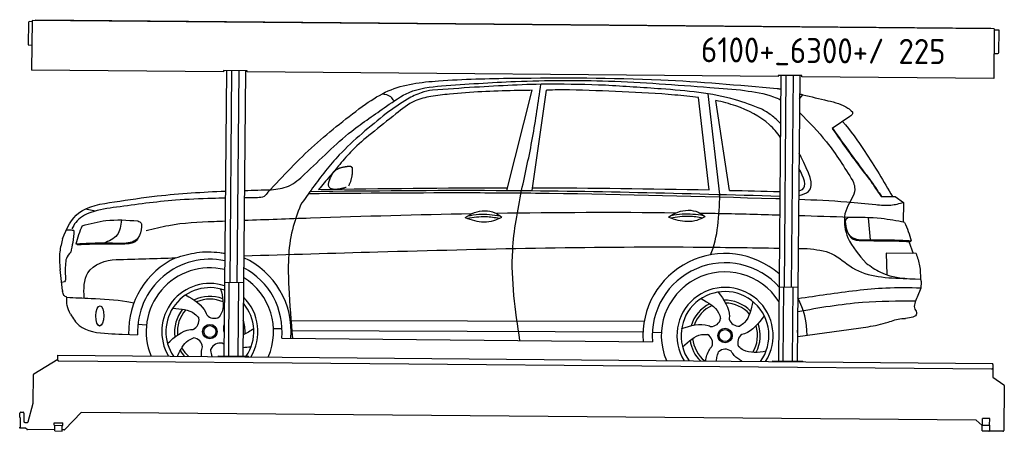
# Model space of a CAD drawing. Header units: millimetres. Extents: x 0 to 5198, y -17 to 2153.
import ezdxf

# ---------------------------------------------------------------- set-up
doc = ezdxf.new("R2010")
doc.units = ezdxf.units.MM
for name, color, linetype, lineweight in [('AM_0', 7, 'Continuous', 50), ('car', 10, 'Continuous', 25), ('Logo', 7, 'Continuous', 25), ('Plattform', 7, 'Continuous', 25)]:
    doc.layers.add(name, color=color, linetype=linetype, lineweight=lineweight)
doc.styles.get("Standard").update_dxf_attribs({"font": 'ISOCP.SHX'})

# ---------------------------------------------------------------- blocks, each defined once
blk = doc.blocks.new('Zubringerplattform GT225  GL550')
at = {"layer": 'Plattform'}
for p, q in [((46, 2137.9), (45, 2021.9)), ((65, 2142.7), (51, 2142.9)), ((65.1, 2148.7), (62.8, 1887.8)), ((5144.9, 2104.4), (65.1, 2148.7)), ((83.1, 2153.1), (5126.9, 2109.1)), ((83.1, 2153.1), (83.1, 2148.6)), ((5126.9, 2109.1), (5126.9, 2104.6)), ((5144.9, 2104.4), (5142.6, 1843.4)), ((5168.8, 2098.2), (5144.8, 2098.4)), ((5169.8, 1980.2), (5170.8, 2096.2)), ((46.9, 2019.9), (63.9, 2019.7)), ((5143.7, 1975.4), (5164.7, 1975.2)), ((1076.7, 1878.9), (62.8, 1887.8)), ((1076.8, 1884.9), (1076.7, 1878.9)), ((1201.8, 1883.8), (1076.8, 1884.9)), ((1091.5, 1884.8), (1078.3, 379.6)), ((1110.5, 767.1), (1120.3, 1884.5)), ((1148.5, 766.7), (1158.3, 1884.2)), ((1191.5, 1883.9), (1178.3, 378.7)), ((1201.7, 1877.8), (1201.8, 1883.8)), ((4003.6, 1853.4), (1201.7, 1877.8)), ((4003.7, 1859.4), (4003.6, 1853.4)), ((4128.7, 1858.3), (4003.7, 1859.4)), ((4018.4, 1859.2), (4005.2, 354.1)), ((4037.4, 741.5), (4047.2, 1859)), ((4075.4, 741.2), (4085.2, 1858.6)), ((4118.4, 1858.4), (4105.2, 353.2)), ((4128.6, 1852.3), (4128.7, 1858.3)), ((5142.6, 1843.4), (4128.6, 1852.3)), ((1181.7, 766.3), (1081.7, 767.3)), ((1103.3, 379.4), (1106.7, 767.1)), ((1153.3, 378.9), (1156.7, 766.7)), ((4108.6, 741.1), (4008.6, 742)), ((4030.2, 353.8), (4033.6, 741.6)), ((4080.2, 353.4), (4083.6, 741.1)), ((201.1, 358.3), (201.3, 377.3)), ((201.3, 377.3), (201.4, 383.3)), ((201.4, 383.3), (5138.2, 340.2)), ((1048.3, 379.9), (1208.3, 378.5)), ((1048.3, 379.9), (1048.3, 375.9)), ((1208.3, 374.5), (1208.3, 378.5)), ((74.9, 285.8), (201.2, 363)), ((5132.9, 310.2), (206.1, 353.2)), ((3975.2, 354.3), (4135.2, 352.9)), ((3975.2, 354.3), (3975.2, 350.3)), ((4135.2, 348.9), (4135.2, 352.9)), ((5137.9, 315.2), (5137.5, 267.7)), ((5138.1, 334.2), (5137.9, 315.2)), ((5138.1, 334.2), (5138.2, 340.2)), ((71.8, 131.8), (72.5, 281.6)), ((5137.5, 267.7), (5196, 228.1)), ((5198.2, 224), (5196.1, -12.3)), ((45.3, 33.3), (71.8, 131.8)), ((0.5, 56), (0.7, 78)), ((0.5, 56), (2.8, 56)), ((2.8, 56), (2.3, 5)), ((5.7, 83), (17.7, 82.8)), ((22.7, 77.8), (22.3, 34.8)), ((324.5, 82.2), (238.4, -8.5)), ((5050, 40.9), (324.5, 82.2)), ((0, 0), (0, 5)), ((2.3, 5), (0, 5)), ((28.2, -0.2), (0, 0)), ((27.3, 29.8), (40.4, 29.6)), ((182.6, 14.4), (182.7, 27.4)), ((182.6, 14.4), (227.6, 14)), ((182.7, 27.4), (227.7, 27)), ((184.9, -15.6), (185.1, 14.4)), ((224.9, -16), (225.1, 14)), ((227.6, 14), (227.7, 27)), ((5081.8, 13.2), (5050, 40.9)), ((5081.6, -15.3), (5081.8, 14.7)), ((5081.8, 14.7), (5121.8, 14.3)), ((5082.8, 14.6), (5083.1, 50.6)), ((5121.1, 50.3), (5083.1, 50.6)), ((5120.8, 14.3), (5121.1, 50.3)), ((5121.6, -15.7), (5121.8, 14.3)), ((38.6, -7.2), (31.4, -1.4)), ((184.9, -9.6), (41.7, -8.4)), ((184.9, -15.6), (224.9, -16)), ((234.7, -10), (224.9, -10)), ((5081.6, -15.3), (5121.6, -15.7)), ((5191, -17.3), (5117.9, -16.7))]:
    blk.add_line(p, q, dxfattribs=at)
for centre, radius, start, end in [((51, 2137.9), 5, 89.5, 179.5), ((5168.8, 2096.2), 2, 359.5, 89.5), ((47, 2021.9), 2, 179.5, 269.5), ((5164.8, 1980.2), 5, 269.5, 359.5), ((206.1, 358.2), 5, 179.5, 269.5), ((5132.9, 315.2), 5, 269.5, 359.5), ((77.5, 281.6), 5, 121.4261, 179.5), ((5193.2, 224), 5, 359.5, 55.9134), ((5.7, 78), 5, 89.5, 179.5), ((17.7, 77.8), 5, 359.5, 89.5), ((27.3, 34.8), 5, 179.5, 269.5), ((40.4, 34.6), 5, 269.5, 344.9258), ((5128.9, 23.2), 12, 227.6897, 228.0904), ((28.2, -5.2), 5, 50.8402, 89.5), ((41.7, -3.4), 5, 230.8402, 269.5), ((234.8, -5), 5, 269.5, 316.4902), ((5117.9, -11.7), 5, 232.6301, 269.5), ((5191.1, -12.3), 5, 269.5, 359.5)]:
    blk.add_arc(centre, radius, start, end, dxfattribs=at)
blk = doc.blocks.new('Car_EG_')
at = {"layer": 'car'}
for p, q in [((2562.7, 1272.8), (2691.2, 1801.7)), ((2696.6, 1272.8), (2768.2, 1803.5)), ((3629.7, 1283.8), (3570.7, 1770.4)), ((3686.9, 1260.5), (3621.4, 1790.5)), ((4103.7, 1767.2), (4120.6, 1789.2)), ((3737, 1282.3), (3662.4, 1755.4)), ((4369.6, 1676.6), (4276.6, 1613.3)), ((4539.2, 1255.9), (4597.6, 1256.2)), ((4542.1, 1256.8), (4577.1, 1256.8)), ((4577.1, 1256.8), (4597.2, 1256.9)), ((4597.6, 1256.2), (4612.1, 1256.6)), ((4612.1, 1256.6), (4656.6, 1225.7)), ((4656.6, 1225.7), (4656.5, 1121.6)), ((337.6, 1158), (392.2, 1147.9)), ((4470.6, 1143.6), (4482.9, 1026.6)), ((4685.5, 1019.9), (4710, 956.9)), ((4724.7, 956.8), (4566.9, 958.2)), ((4566.9, 958.2), (4572.3, 842.8)), ((220.7, 726.7), (207.2, 837.8)), ((4751.3, 774.8), (4733.2, 727.4)), ((1427.6, 577.8), (3292.9, 589.2)), ((620.2, 552.4), (665.2, 549.6)), ((1335.8, 535.1), (1381, 534.7)), ((1428.9, 524.4), (3287, 532.2)), ((3336, 530.6), (3383.7, 530)), ((4103.8, 514.1), (4474.6, 568.6)), ((537.3, 498.6), (619, 496.4)), ((1380.2, 484.5), (3337.3, 480.8))]:
    blk.add_line(p, q, dxfattribs=at)
for centre, radius in [((1000, 516), 38.2), ((1000, 516), 31.6), ((3719.8, 516.5), 38.2), ((3719.8, 516.5), 31.6)]:
    blk.add_circle(centre, radius, dxfattribs=at)
for centre, radius, start, end in [((3719.8, 515.9), 433.1, 49.199, 184.6115), ((1000, 516), 429, 115.3257, 182.2892), ((1000, 516), 381.5, 78.5253, 182.9357), ((1000, 516), 429, 355.78, 65.7899), ((3719.8, 515.9), 384, 41.9877, 185.2384), ((1000, 516), 336.4, 76.9661, 203.0343), ((1000, 516), 381.5, 355.2633, 62.5497), ((3719.8, 515.9), 336.4, 32.7622, 203.5171), ((1000, 516), 336.4, 336.8537, 58.4883), ((1000, 516), 254, 72.6408, 211.2365), ((1000, 516), 231.9, 70.938, 214.6233), ((3719.8, 516.5), 254, 327.809, 212.0791), ((3719.8, 516.5), 231.9, 324.3081, 215.58), ((1000, 516), 186.2, 69.0353, 117.173), ((1000, 516), 171.5, 66.3622, 114.5079), ((1000, 516), 254, 328.6516, 46.2247), ((3719.8, 516.5), 186.2, 116.2626, 164.3912), ((3719.8, 516.5), 186.2, 44.2633, 92.4011), ((3719.8, 516.5), 171.5, 41.5902, 89.736), ((3719.8, 515.9), 433.1, 0.713, 27.8686), ((1000, 516), 186.2, 141.0346, 189.1631), ((1000, 516), 171.5, 138.3625, 186.4977), ((1000, 516), 231.9, 326.458, 40.7546), ((3719.8, 516.5), 171.5, 113.5905, 161.7257), ((890.1, 574.9), 52.3, 293.4441, 13.2029), ((1022, 638.6), 52.3, 221.4441, 301.2029), ((1000, 516), 186.2, 357.0232, 19.4685), ((3644.8, 616), 52.3, 268.6722, 348.431), ((3791.3, 618.6), 52.3, 196.6722, 276.431), ((3719.8, 516.5), 186.2, 332.2513, 20.3964), ((1123.5, 532.9), 52.3, 156.4076, 203.4805), ((3602, 475.8), 52.3, 340.6722, 60.431), ((3839.1, 480.1), 52.3, 124.6722, 204.431), ((3719.8, 516.5), 171.5, 329.577, 17.7302), ((3719.8, 515.9), 384, 359.7282, 4.725), ((910, 429.7), 52.3, 5.4441, 85.2029), ((3719.8, 516.5), 186.2, 188.2502, 226.4566), ((3719.8, 516.5), 171.5, 185.5775, 231.9225), ((1000, 516), 171.5, 210.3494, 230.2369), ((1054.2, 403.8), 52.3, 77.4441, 157.2029), ((3722.1, 391.9), 52.3, 52.6722, 132.431), ((1000, 516), 186.2, 213.0221, 225.059)]:
    blk.add_arc(centre, radius, start, end, dxfattribs=at)
blk.add_ellipse((418.6, 594.6), major_axis=(-0.6, -53.8), ratio=0.38902, dxfattribs=at)
for points, knots in [([(2587.8, 1865.2), (2849, 1868.8), (3315.4, 1875.3), (3780.4, 1838.1), (3984.9, 1821.8)], [0, 0, 0, 0, 783.131876, 1398.451598, 1398.451598, 1398.451598, 1398.451598]), ([(1318.6, 1266.5), (1349.8, 1270.5), (1416.8, 1279.1), (1553.1, 1403.3), (1705.5, 1563.4), (1900.2, 1693.5), (2047.8, 1802.7), (2154.1, 1815.1), (2213.2, 1822)], [0, 0, 0, 0, 92.088496, 198.244431, 535.20583, 761.03899, 900.746615, 1075.694159, 1075.694159, 1075.694159, 1075.694159]), ([(1812.3, 1722.6), (1851.1, 1748.2), (1966, 1823.9), (2239, 1856.3), (2458.2, 1861.9), (2587.8, 1865.2)], [0, 0, 0, 0, 138.416977, 409.239574, 800.634472, 800.634472, 800.634472, 800.634472]), ([(3078.3, 1831.3), (2981.6, 1833.6), (2751.3, 1839.3), (2446.9, 1819.7), (2239.4, 1804.4), (2165.3, 1798.9)], [0, 0, 0, 0, 289.925788, 691.034976, 914.075582, 914.075582, 914.075582, 914.075582]), ([(2213.2, 1822), (2343.2, 1831.8), (2636.3, 1853.9), (3109.3, 1860.2), (3511.2, 1831.8), (3754.9, 1816.3), (3812.7, 1809.5)], [0, 0, 0, 0, 391.04113, 881.651907, 1416.366113, 1602.404452, 1602.404452, 1602.404452, 1602.404452]), ([(2639.8, 1272.9), (2659.6, 1365.3), (2699.3, 1551.1), (2724.8, 1739.3), (2737.6, 1833.8)], [0, 0, 0, 0, 283.470666, 569.579509, 569.579509, 569.579509, 569.579509]), ([(3902, 1713.2), (3856.7, 1729.8), (3687.3, 1792.3), (3405.8, 1813), (3176.3, 1825.8), (3078.3, 1831.3)], [0, 0, 0, 0, 144.38685, 540.679923, 835.691207, 835.691207, 835.691207, 835.691207]), ([(1963.2, 1739.8), (1957.7, 1747.8), (1943, 1769.4), (1916.4, 1773.8), (1899.6, 1776.6)], [0, 0, 0, 0, 27.928882, 76.157533, 76.157533, 76.157533, 76.157533]), ([(2165.3, 1798.9), (2145.3, 1794.8), (2099.1, 1785.4), (2016.6, 1742.6), (1958.8, 1700.4), (1922.4, 1673.8)], [0, 0, 0, 0, 61.035564, 140.794883, 275.952712, 275.952712, 275.952712, 275.952712]), ([(2691.2, 1801.7), (2660, 1801), (2514.3, 1797.1), (2335.5, 1789.5), (2189.5, 1770.1), (2156.8, 1765.7)], [197.256536, 197.256536, 197.256536, 197.256536, 291.063452, 634.28515, 733.122134, 733.122134, 733.122134, 733.122134]), ([(3570.7, 1770.4), (3529, 1775.8), (3301.7, 1796.1), (3074.1, 1801.5), (2888.4, 1805.9)], [637.56261, 637.56261, 637.56261, 637.56261, 763.549902, 1320.810124, 1320.810124, 1320.810124, 1320.810124]), ([(3812.7, 1809.5), (3864.9, 1802.4), (3931, 1793.4), (3991.3, 1767.6), (4003.7, 1761.7)], [0, 0, 0, 0, 156.409573, 197.805514, 197.805514, 197.805514, 197.805514]), ([(4120.6, 1789.2), (4164.4, 1779.2), (4244.5, 1761.1), (4338.9, 1739.7), (4375.5, 1708.2), (4383.3, 1701.5)], [0, 0, 0, 0, 135.791183, 248.765766, 279.520552, 279.520552, 279.520552, 279.520552]), ([(1301.2, 1254.1), (1379.9, 1339.9), (1536.8, 1510.7), (1720.7, 1652.1), (1812.3, 1722.6)], [0, 0, 0, 0, 348.504368, 694.469057, 694.469057, 694.469057, 694.469057]), ([(2156.8, 1765.7), (2128.4, 1759.1), (2059.9, 1743.2), (1961.5, 1661.8), (1887.2, 1601.9), (1844.4, 1567.4)], [0, 0, 0, 0, 86.597787, 208.561469, 374.433345, 374.433345, 374.433345, 374.433345]), ([(4003.5, 1565.5), (3986.1, 1588.9), (3923.1, 1661.2), (3798.6, 1722), (3697.8, 1748.1), (3662.4, 1755.4)], [145.728942, 145.728942, 145.728942, 145.728942, 233.684399, 436.644927, 544.706034, 544.706034, 544.706034, 544.706034]), ([(1922.4, 1673.8), (1836.7, 1603.7), (1693, 1486.3), (1557.3, 1309.4), (1494.2, 1217.5), (1473.3, 1187)], [0, 0, 0, 0, 330.81645, 554.406323, 665.421108, 665.421108, 665.421108, 665.421108]), ([(4003.6, 1636.4), (3989, 1652.5), (3957.9, 1681.1), (3920.3, 1702.6), (3902, 1713.2)], [205.367502, 205.367502, 205.367502, 205.367502, 271.559773, 334.41549, 334.41549, 334.41549, 334.41549]), ([(4103.7, 1694.9), (4154.1, 1645.9), (4262.1, 1537.3), (4343.7, 1407.4), (4388, 1336.9)], [44.121735, 44.121735, 44.121735, 44.121735, 254.089873, 502.76226, 502.76226, 502.76226, 502.76226]), ([(4383.3, 1701.5), (4384, 1697.7), (4386.1, 1686.9), (4376.1, 1680.6), (4369.6, 1676.6)], [0, 0, 0, 0, 10.855432, 30.979101, 30.979101, 30.979101, 30.979101]), ([(4276.6, 1613.3), (4327.5, 1541.7), (4391.7, 1451.6), (4460.8, 1365.3), (4475, 1347.5)], [0, 0, 0, 0, 263.425265, 331.664547, 331.664547, 331.664547, 331.664547]), ([(4278.1, 1614.3), (4309.8, 1570.5), (4367.3, 1490.9), (4426.3, 1412.5), (4452.9, 1377.3)], [0, 0, 0, 0, 162.25725, 294.477825, 294.477825, 294.477825, 294.477825]), ([(4330.6, 1650), (4374.5, 1602.4), (4470.1, 1468.8), (4551.3, 1335.3), (4597.6, 1256.2)], [395.653943, 395.653943, 395.653943, 395.653943, 587.122502, 864.540302, 864.540302, 864.540302, 864.540302]), ([(1844.4, 1567.4), (1810, 1538.6), (1750.1, 1488.3), (1682.4, 1407.6), (1625.3, 1337.3), (1588.1, 1293.4), (1568.5, 1270.3)], [0, 0, 0, 0, 134.354018, 233.932561, 315.374508, 406.281998, 406.281998, 406.281998, 406.281998]), ([(4103.2, 1258.4), (4124, 1263.1), (4202.1, 1288.2), (4152.5, 1385.7), (4114.8, 1460.1)], [25.207594, 25.207594, 25.207594, 25.207594, 83.009931, 268.207531, 268.207531, 268.207531, 268.207531]), ([(4103.2, 1282.4), (4110.9, 1284.3), (4151, 1299.2), (4129.8, 1351.7), (4103.4, 1400.9)], [41.668833, 41.668833, 41.668833, 41.668833, 66.110822, 189.342538, 189.342538, 189.342538, 189.342538]), ([(4452.9, 1377.3), (4460.4, 1368.5), (4470.6, 1356.7), (4479.2, 1343.8), (4481.4, 1340.5)], [0, 0, 0, 0, 34.815048, 46.557672, 46.557672, 46.557672, 46.557672]), ([(4388, 1336.9), (4392.4, 1326.1), (4410, 1282), (4365.9, 1220.2), (4344, 1158.4), (4345, 1127.2), (4345.3, 1116.1)], [0, 0, 0, 0, 34.097953, 138.175108, 197.887596, 230.983362, 230.983362, 230.983362, 230.983362]), ([(4475, 1347.5), (4485.6, 1331.8), (4506.4, 1300.9), (4528.4, 1270.7), (4539.2, 1255.9)], [0, 0, 0, 0, 56.812879, 111.923736, 111.923736, 111.923736, 111.923736]), ([(491.9, 1196.8), (566.9, 1208.4), (760.7, 1238.4), (956.1, 1252.2), (1076.2, 1257.8)], [0, 0, 0, 0, 227.568723, 588.058621, 588.058621, 588.058621, 588.058621]), ([(1301.2, 1254.1), (1294.9, 1245.4), (1281.5, 1226.5), (1258.2, 1224.8), (1245.8, 1223.8)], [0, 0, 0, 0, 30.757615, 66.116724, 66.116724, 66.116724, 66.116724]), ([(1515.8, 1248.6), (1809.8, 1253.4), (2233.3, 1260.4), (3055.6, 1260.6), (3583.7, 1249.5), (3982.3, 1241.1)], [0, 0, 0, 0, 882.102268, 1270.770708, 2466.750946, 2466.750946, 2466.750946, 2466.750946]), ([(1519.6, 1259.8), (1848.1, 1265.7), (2676, 1280.7), (3503.9, 1264.5), (4003.2, 1254.1)], [0, 0, 0, 0, 985.739727, 2483.874729, 2483.874729, 2483.874729, 2483.874729]), ([(2636.9, 482.1), (2612.3, 640.5), (2571.1, 905.1), (2620.1, 1167.5), (2639.8, 1272.9)], [0, 0, 0, 0, 475.917648, 795.663342, 795.663342, 795.663342, 795.663342]), ([(4523.3, 1279.6), (4528.2, 1272.7), (4533.4, 1265.6), (4538.6, 1258.3), (4539.6, 1256.9), (4540.9, 1256.8), (4542.1, 1256.8)], [0, 0, 0, 0, 25.300776, 26.442713, 27.003963, 30.176579, 30.176579, 30.176579, 30.176579]), ([(219.1, 1000.1), (239.2, 1055.7), (293.1, 1165.5), (421.9, 1185.8), (491.9, 1196.8)], [67.561551, 67.561551, 67.561551, 67.561551, 233.573658, 430.399521, 430.399521, 430.399521, 430.399521]), ([(1076.2, 1220.5), (1053.4, 1219.9), (965.5, 1217.3), (773.2, 1207.7), (605.3, 1183.3), (501.8, 1168.3)], [169.64289, 169.64289, 169.64289, 169.64289, 238.01557, 433.396453, 746.784674, 746.784674, 746.784674, 746.784674]), ([(4103.2, 1238.1), (4188.1, 1235.7), (4323.8, 1230.5), (4459.1, 1218.4), (4509.9, 1213.8)], [120.878935, 120.878935, 120.878935, 120.878935, 375.490289, 528.429148, 528.429148, 528.429148, 528.429148]), ([(4509.9, 1213.8), (4536.9, 1211.1), (4586.6, 1206.1), (4634.6, 1219.6), (4656.6, 1225.7)], [0, 0, 0, 0, 80.452469, 148.273091, 148.273091, 148.273091, 148.273091]), ([(501.8, 1168.3), (456.4, 1162.2), (379.5, 1151.8), (293.9, 1104.9), (273.7, 1064.2), (267.9, 1052.4)], [0, 0, 0, 0, 137.99626, 233.728897, 272.771125, 272.771125, 272.771125, 272.771125]), ([(2376.3, 1147.5), (2092.8, 1140), (1692.6, 1125.7), (1292.7, 1108.2), (1176.1, 1103)], [1993.331731, 1993.331731, 1993.331731, 1993.331731, 2843.912796, 3194.201686, 3194.201686, 3194.201686, 3194.201686]), ([(1473.3, 1187), (1457.6, 1144), (1406.9, 1004.9), (1410.8, 762.9), (1427.9, 573.1), (1435.9, 484.4)], [0, 0, 0, 0, 136.633435, 442.372192, 710.487643, 710.487643, 710.487643, 710.487643]), ([(2342.8, 1128.3), (2358.8, 1138.1), (2405, 1166.5), (2483.4, 1169.9), (2524.5, 1140.4), (2536.5, 1131.8)], [0, 0, 0, 0, 56.386158, 162.852709, 206.792536, 206.792536, 206.792536, 206.792536]), ([(2356.4, 1136.5), (2375.9, 1140.5), (2432.3, 1151), (2489.6, 1143.7), (2527.1, 1138.5)], [7.57653, 7.57653, 7.57653, 7.57653, 52.544532, 137.659237, 137.659237, 137.659237, 137.659237]), ([(3416.2, 1139.1), (3432.2, 1149), (3478.4, 1177.3), (3556.8, 1180.8), (3597.9, 1151.3), (3609.9, 1142.7)], [0, 0, 0, 0, 56.386158, 162.852709, 206.792536, 206.792536, 206.792536, 206.792536]), ([(3428, 1135), (3460.3, 1140.4), (3516.9, 1149.8), (3573.3, 1141), (3597.5, 1136.7)], [0, 0, 0, 0, 73.878693, 129.282646, 129.282646, 129.282646, 129.282646]), ([(3429.8, 1147.4), (3449.3, 1151.3), (3505.8, 1161.9), (3563, 1154.6), (3600.5, 1149.3)], [7.57653, 7.57653, 7.57653, 7.57653, 52.544532, 137.659237, 137.659237, 137.659237, 137.659237]), ([(4003.1, 1153.2), (3898.6, 1155.4), (3759.1, 1157.9), (3619.5, 1159.4), (3584.4, 1159.7)], [366.398569, 366.398569, 366.398569, 366.398569, 679.940772, 785.142685, 785.142685, 785.142685, 785.142685]), ([(4369.4, 1144.5), (4362.2, 1141.2), (4348.4, 1135.1), (4349.8, 1120.2), (4350.4, 1113.1)], [0, 0, 0, 0, 21.276303, 40.575349, 40.575349, 40.575349, 40.575349]), ([(4662.8, 1120.5), (4622, 1127.8), (4525, 1145.1), (4426.5, 1144.7), (4369.4, 1144.5)], [0, 0, 0, 0, 124.191927, 294.878966, 294.878966, 294.878966, 294.878966]), ([(322.2, 1069.1), (363.6, 1080.6), (459.4, 1107.1), (558.8, 1100.5), (615.3, 1096.8)], [0, 0, 0, 0, 128.068451, 296.209187, 296.209187, 296.209187, 296.209187]), ([(528.9, 1101.1), (525.3, 1071.7), (518, 1013), (463.7, 989.5), (436.6, 977.8)], [0, 0, 0, 0, 82.469489, 164.871029, 164.871029, 164.871029, 164.871029]), ([(615.3, 1096.8), (622.5, 1093.6), (636.4, 1087.6), (635.2, 1072.8), (634.6, 1065.7)], [0, 0, 0, 0, 21.276303, 40.575349, 40.575349, 40.575349, 40.575349]), ([(1017.4, 1095.9), (937.1, 1092), (816, 1085.9), (698.9, 1055.1), (659.5, 1044.7)], [0, 0, 0, 0, 240.25843, 362.37059, 362.37059, 362.37059, 362.37059]), ([(2342.8, 1128.3), (2358.9, 1122.4), (2407, 1105.3), (2477.9, 1103.2), (2522.5, 1125), (2536.5, 1131.8)], [5.208578, 5.208578, 5.208578, 5.208578, 44.198582, 121.455021, 156.55166, 156.55166, 156.55166, 156.55166]), ([(2354.5, 1124.1), (2386.9, 1129.5), (2443.5, 1139), (2499.9, 1130.1), (2524.1, 1125.8)], [0, 0, 0, 0, 73.878693, 129.282646, 129.282646, 129.282646, 129.282646]), ([(3416.2, 1139.1), (3432.3, 1133.2), (3480.4, 1116.2), (3551.3, 1114.1), (3595.9, 1135.9), (3609.9, 1142.7)], [5.208578, 5.208578, 5.208578, 5.208578, 44.198582, 121.455021, 156.55166, 156.55166, 156.55166, 156.55166]), ([(4345.3, 1116.1), (4346, 1108.9), (4348.5, 1081.8), (4373.5, 1001.9), (4424.8, 945.4), (4462.5, 903.9)], [0, 0, 0, 0, 21.786395, 81.634094, 246.747403, 246.747403, 246.747403, 246.747403]), ([(4350.4, 1113.1), (4353.4, 1091.6), (4357.8, 1060.6), (4394.1, 1032.5), (4437, 1025.5), (4470.2, 1026.3), (4489.3, 1026.8)], [0, 0, 0, 0, 61.688141, 88.915796, 131.377114, 188.888446, 188.888446, 188.888446, 188.888446]), ([(4662.8, 1120.5), (4669.9, 1104.7), (4684, 1073.2), (4693.3, 1040.1), (4698, 1023.7)], [0, 0, 0, 0, 52.081574, 103.113227, 103.113227, 103.113227, 103.113227]), ([(278.4, 1043.7), (269.3, 1044.5), (255.7, 1045.6), (242.1, 1045.9), (237.6, 1046)], [0, 0, 0, 0, 27.361498, 40.86311, 40.86311, 40.86311, 40.86311]), ([(278.4, 1043.7), (276.8, 1022.8), (273.9, 984.3), (266.1, 946.6), (262.5, 929.4)], [0, 0, 0, 0, 62.962155, 115.550095, 115.550095, 115.550095, 115.550095]), ([(322.2, 1069.1), (315.3, 1053.1), (301.7, 1021.5), (292.7, 988.3), (288.3, 971.8)], [0, 0, 0, 0, 52.081574, 103.113227, 103.113227, 103.113227, 103.113227]), ([(634.6, 1065.7), (631.9, 1044.1), (628, 1013.1), (592, 984.5), (549.3, 977), (516, 977.3), (496.9, 977.6)], [0, 0, 0, 0, 61.688141, 88.915796, 131.377114, 188.888446, 188.888446, 188.888446, 188.888446]), ([(4369.2, 1054.3), (4373.3, 1046.9), (4380.6, 1033.3), (4399.9, 1027.3), (4416.2, 1023.9), (4431.3, 1023.2), (4442, 1022.8), (4447, 1022.6)], [0, 0, 0, 0, 24.299806, 44.374389, 57.433548, 74.613131, 89.537932, 89.537932, 89.537932, 89.537932]), ([(219.1, 1000.1), (213.2, 977.2), (199.4, 923.9), (203.6, 869.1), (207.2, 837.8)], [0, 0, 0, 0, 70.489124, 164.038385, 164.038385, 164.038385, 164.038385]), ([(616.6, 1006.6), (612.7, 999.1), (605.5, 985.5), (586.3, 979.2), (570, 975.6), (554.9, 974.7), (544.2, 974.2), (539.3, 974)], [0, 0, 0, 0, 24.299806, 44.374389, 57.433548, 74.613131, 89.537932, 89.537932, 89.537932, 89.537932]), ([(4447, 1022.6), (4471.2, 1022.7), (4520.8, 1022.8), (4583.7, 1023.6), (4633.7, 1021.8), (4658.3, 1021), (4669.6, 1020.7)], [0, 0, 0, 0, 72.676028, 148.847009, 188.713602, 222.633888, 222.633888, 222.633888, 222.633888]), ([(4489.3, 1026.8), (4529.9, 1027.6), (4599.5, 1028.9), (4669, 1025.3), (4698, 1023.7)], [0, 0, 0, 0, 121.811128, 208.751004, 208.751004, 208.751004, 208.751004]), ([(4669.6, 1020.7), (4673.1, 1020.5), (4680.2, 1020.2), (4687.3, 1019.8), (4690.9, 1019.6)], [0, 0, 0, 0, 10.705348, 21.344027, 21.344027, 21.344027, 21.344027]), ([(4690.9, 1019.6), (4692.6, 1019.5), (4695.9, 1019.4), (4697.3, 1022.4), (4698, 1023.7)], [0, 0, 0, 0, 4.798676, 8.977894, 8.977894, 8.977894, 8.977894]), ([(496.9, 977.6), (456.3, 977.8), (386.7, 978.3), (317.2, 973.7), (288.3, 971.8)], [0, 0, 0, 0, 121.811128, 208.751004, 208.751004, 208.751004, 208.751004]), ([(316.7, 969.1), (313.2, 968.9), (306.1, 968.5), (299, 968), (295.4, 967.8)], [0, 0, 0, 0, 10.705348, 21.344027, 21.344027, 21.344027, 21.344027]), ([(539.3, 974), (515.1, 973.7), (465.4, 973.2), (402.5, 973.2), (352.6, 970.7), (328, 969.6), (316.7, 969.1)], [0, 0, 0, 0, 72.676028, 148.847009, 188.713602, 222.633888, 222.633888, 222.633888, 222.633888]), ([(816.4, 903.7), (853.1, 915.2), (928.7, 938.9), (1017.8, 937.6), (1067, 931.4), (1075.9, 930.1)], [0, 0, 0, 0, 114.625588, 236.419766, 263.262293, 263.262293, 263.262293, 263.262293]), ([(1175.9, 917.4), (1411.8, 926.4), (2202.2, 955.7), (3144.7, 986), (3851.2, 980.8), (4003, 979.4)], [673.86287, 673.86287, 673.86287, 673.86287, 1382.168851, 3046.715693, 3501.82928, 3501.82928, 3501.82928, 3501.82928]), ([(4150.7, 978), (4195.9, 974.1), (4285.9, 966.5), (4426.3, 830.1), (4574.7, 826.9), (4677.2, 824.8)], [0, 0, 0, 0, 132.089839, 263.241357, 556.137776, 556.137776, 556.137776, 556.137776]), ([(4724.7, 956.8), (4732.4, 935.4), (4748.2, 891.8), (4748.6, 845.4), (4748.8, 821.7)], [0, 0, 0, 0, 67.622491, 138.154699, 138.154699, 138.154699, 138.154699]), ([(262.5, 929.4), (253.6, 919), (236.6, 899.1), (235.2, 873), (234.6, 860.6)], [0, 0, 0, 0, 39.820875, 76.149862, 76.149862, 76.149862, 76.149862]), ([(335.1, 687.8), (332.9, 736.4), (328, 844.3), (447.7, 891.7), (502.5, 891.7)], [0, 0, 0, 0, 134.846457, 299.405554, 299.405554, 299.405554, 299.405554]), ([(4462.5, 903.9), (4486.9, 886.5), (4570.4, 827), (4675.3, 823.8), (4749.5, 821.6)], [0, 0, 0, 0, 89.012732, 303.591941, 303.591941, 303.591941, 303.591941]), ([(234.6, 860.6), (233.8, 842.2), (232.6, 815.4), (238.1, 770), (221.5, 769.7), (215.5, 769.6)], [0, 0, 0, 0, 60.515449, 88.47232, 104.289332, 104.289332, 104.289332, 104.289332]), ([(1055.3, 741.2), (1065.7, 699.5), (1079, 646), (1055.4, 603), (1049.1, 593.9)], [0, 0, 0, 0, 119.179133, 152.546972, 152.546972, 152.546972, 152.546972]), ([(3682.7, 745.4), (3712.3, 704), (3744.9, 658.4), (3741.7, 608.3), (3741.2, 603.6)], [0, 0, 0, 0, 140.862207, 155.3883, 155.3883, 155.3883, 155.3883]), ([(4751.3, 774.8), (4689.9, 775.2), (4523.9, 776.2), (4308.1, 744.5), (4153.7, 721), (4102.7, 713.2)], [0, 0, 0, 0, 184.056968, 497.583163, 652.436242, 652.436242, 652.436242, 652.436242]), ([(244.4, 691.3), (238.2, 694), (224.3, 700), (222.3, 715.2), (221.1, 723.6)], [0, 0, 0, 0, 19.140318, 42.478009, 42.478009, 42.478009, 42.478009]), ([(264.1, 602.1), (256.5, 617.1), (242.1, 645.2), (243.7, 676.6), (244.4, 691.3)], [0, 0, 0, 0, 49.34423, 92.772447, 92.772447, 92.772447, 92.772447]), ([(244.4, 691.3), (286.6, 689.7), (392.3, 685.6), (510.9, 680.9), (585.3, 666.7), (597.4, 664.2)], [0, 0, 0, 0, 126.842835, 317.453829, 354.349286, 354.349286, 354.349286, 354.349286]), ([(870.3, 708.3), (914.5, 683.1), (963.3, 655.3), (981.4, 608.5), (982.8, 604)], [0, 0, 0, 0, 140.862207, 155.3883, 155.3883, 155.3883, 155.3883]), ([(3592, 710), (3629.8, 689.3), (3678.1, 662.9), (3693.6, 616.2), (3696, 605.4)], [0, 0, 0, 0, 119.179133, 152.627431, 152.627431, 152.627431, 152.627431]), ([(3864.4, 697.8), (3856.4, 655.5), (3846.1, 601.4), (3806.6, 572.3), (3797.1, 566.7)], [0, 0, 0, 0, 119.179133, 152.546972, 152.546972, 152.546972, 152.546972]), ([(4723.9, 705.7), (4630.4, 704.7), (4421.6, 702.5), (4216, 666), (4102.6, 644.1)], [0, 0, 0, 0, 279.844829, 625.441795, 625.441795, 625.441795, 625.441795]), ([(4733.2, 727.4), (4722.7, 704.6), (4710.3, 677.3), (4725.9, 655.7), (4728.4, 652.2)], [0, 0, 0, 0, 65.64359, 78.298126, 78.298126, 78.298126, 78.298126]), ([(802.8, 638.2), (845.8, 635.2), (900.7, 631.4), (934.3, 595.5), (941, 586.7)], [0, 0, 0, 0, 119.179133, 152.627431, 152.627431, 152.627431, 152.627431]), ([(4728.4, 652.2), (4729.2, 647.7), (4733.6, 621.3), (4700.1, 617.2), (4672.2, 613.7)], [0, 0, 0, 0, 12.782787, 75.656378, 75.656378, 75.656378, 75.656378]), ([(264.1, 602.1), (277.8, 580.4), (320.8, 512.4), (436.8, 502.3), (513.2, 499.5), (537.3, 498.6)], [0, 0, 0, 0, 74.559643, 234.06367, 307.600106, 307.600106, 307.600106, 307.600106]), ([(3490.6, 552), (3539.1, 567.3), (3592.6, 584.2), (3639.3, 565.7), (3643.6, 563.7)], [0, 0, 0, 0, 140.862207, 155.442461, 155.442461, 155.442461, 155.442461]), ([(3926.1, 622.5), (3895.9, 581.6), (3862.5, 536.4), (3813.9, 524), (3809.2, 523.1)], [0, 0, 0, 0, 140.862207, 155.444261, 155.444261, 155.444261, 155.444261]), ([(4474.7, 568.6), (4510.1, 575.3), (4569.8, 586.5), (4633.6, 614), (4665.4, 613.7), (4672.2, 613.7)], [0, 0, 0, 0, 108.214368, 182.603927, 203.112583, 203.112583, 203.112583, 203.112583]), ([(777, 452.1), (814.6, 486.4), (856.1, 524.2), (906.2, 526.9), (910.9, 526.9)], [0, 0, 0, 0, 140.862207, 155.442461, 155.442461, 155.442461, 155.442461]), ([(3496.2, 454.8), (3527.6, 484.3), (3567.7, 522), (3616.8, 522.3), (3627.8, 521.3)], [0, 0, 0, 0, 119.179133, 152.616634, 152.616634, 152.616634, 152.616634]), ([(830.1, 384.2), (830.8, 385.7), (831.4, 387.3), (832, 388.8), (832, 388.8), (832, 388.8), (832, 388.8), (845.5, 420.6), (866.1, 460.3), (904, 478.1), (914.4, 481.8)], [17.913077, 17.913077, 17.913077, 17.913077, 22.570491, 22.570491, 22.570491, 22.572369, 22.572369, 22.572369, 119.179133, 152.616634, 152.616634, 152.616634, 152.616634]), ([(957.4, 384.1), (957.3, 385.6), (957.1, 387.2), (957, 388.8), (957, 388.8), (957, 388.8), (957, 388.8), (956.1, 399.6), (956.6, 415.1), (960.6, 430.2), (962.1, 434.8)], [102.019221, 102.019221, 102.019221, 102.019221, 106.934508, 106.934508, 106.934508, 106.941313, 106.941313, 106.941313, 140.862207, 155.531654, 155.531654, 155.531654, 155.531654]), ([(1013.2, 384), (1012.7, 385.6), (1012.2, 387.2), (1011.7, 388.8), (1011.7, 388.8), (1011.7, 388.8), (1011.7, 388.8), (1011.3, 389.9), (1008.1, 401.1), (1007, 413.2), (1006, 424)], [110.289122, 110.289122, 110.289122, 110.289122, 115.446161, 115.446161, 115.446161, 115.456701, 115.456701, 115.456701, 119.179133, 151.284708, 151.284708, 151.284708, 151.284708]), ([(3618.6, 381.5), (3619, 383.9), (3619.5, 386.3), (3619.9, 388.8), (3619.9, 388.8), (3619.9, 388.8), (3619.9, 388.8), (3623.5, 410.6), (3631.6, 435.2), (3648.2, 455.1), (3651.4, 458.6)], [67.903344, 67.903344, 67.903344, 67.903344, 75.253889, 75.253889, 75.253889, 75.258677, 75.258677, 75.258677, 140.862207, 155.531654, 155.531654, 155.531654, 155.531654]), ([(3676.2, 381.4), (3676.3, 383.9), (3676.4, 386.3), (3676.5, 388.8), (3676.5, 388.8), (3676.5, 388.8), (3676.5, 388.8), (3676.7, 392.4), (3678.2, 406.3), (3683.2, 420.2), (3686.8, 430.5)], [100.178155, 100.178155, 100.178155, 100.178155, 107.847576, 107.847576, 107.847576, 107.857422, 107.857422, 107.857422, 119.179133, 151.284708, 151.284708, 151.284708, 151.284708]), ([(3810.5, 381.3), (3806.4, 383.8), (3802.3, 386.3), (3798.2, 388.8), (3798.2, 388.8), (3798.2, 388.8), (3798.2, 388.8), (3783.7, 397.7), (3767.5, 411.3), (3756, 429.4), (3753.7, 433.5)], [74.633041, 74.633041, 74.633041, 74.633041, 89.197085, 89.197085, 89.197085, 89.202761, 89.202761, 89.202761, 140.862207, 155.53262, 155.53262, 155.53262, 155.53262]), ([(3937, 435), (3894.5, 428.6), (3840.7, 420.6), (3800.1, 451.9), (3791.4, 458.5)], [0, 0, 0, 0, 119.179133, 151.2485, 151.2485, 151.2485, 151.2485])]:
    blk.add_open_spline(points, degree=3, knots=knots, dxfattribs=at)
for points, degree in [([(3984.9, 1821.8), (3991.2, 1820.5), (3997.5, 1819.2), (4003.8, 1817.9)], 3), ([(2888.4, 1805.9), (2848.3, 1805.1), (2808.2, 1804.3), (2768.2, 1803.5)], 3), ([(4103.7, 1794.3), (4109.4, 1792.6), (4115, 1790.9), (4120.6, 1789.2)], 3), ([(4114.8, 1460.1), (4111, 1467.4), (4107.2, 1474.7), (4103.4, 1481.9)], 3), ([(1636.2, 1344.1), (1649.4, 1378.2), (1695, 1389)], 2), ([(1695, 1389), (1723.7, 1395), (1736.6, 1393.9)], 2), ([(1727.2, 1289.8), (1752.1, 1340.9), (1745.1, 1387.8)], 2), ([(1736.6, 1393.9), (1742.7, 1387.9), (1745.1, 1387.8)], 2), ([(1713.8, 1282), (1582.1, 1242.7), (1636.2, 1344.1)], 2), ([(4481.4, 1340.5), (4495.3, 1320.2), (4509.3, 1299.9), (4523.3, 1279.6)], 3), ([(1176.2, 1262), (1223.7, 1263.7), (1271.1, 1265.2), (1318.6, 1266.5)], 3), ([(1568.5, 1270.3), (1901.1, 1277.3), (2233.6, 1284.3), (2566.2, 1287.3)], 3), ([(2698.7, 1288.2), (3009, 1290), (3319.4, 1288.1), (3629.7, 1283.8)], 3), ([(3639.7, 941.6), (3680.6, 1035), (3683.8, 1147.8), (3686.9, 1260.5)], 3), ([(3737, 1282.3), (3825.8, 1280.9), (3914.5, 1279.4), (4003.2, 1277.8)], 3), ([(1245.8, 1223.8), (1222.6, 1223.4), (1199.4, 1223), (1176.2, 1222.6)], 3), ([(3982.3, 1241.1), (3989.3, 1240.9), (3996.2, 1240.8), (4003.2, 1240.6)], 3), ([(3454.3, 1160.5), (3138.7, 1161.8), (2823.1, 1158.1), (2507.6, 1150.7)], 3), ([(4369.4, 1144.5), (4280.7, 1146.7), (4191.9, 1148.9), (4103.1, 1150.9)], 3), ([(1076.1, 1098.6), (1056.5, 1097.7), (1037, 1096.8), (1017.4, 1095.9)], 3), ([(4103, 978.4), (4118.9, 978.3), (4134.8, 978.1), (4150.7, 978)], 3), ([(502.5, 891.7), (607.2, 895.7), (711.8, 899.7), (816.4, 903.7)], 3), ([(4749.5, 821.6), (4755.3, 804.9), (4752, 788.3), (4751.3, 774.8)], 3), ([(3484.8, 756.6), (3492, 763.1), (3499.3, 769.5), (3506.5, 776)], 3), ([(220.7, 726.7), (220.8, 725.7), (221, 724.6), (221.1, 723.6)], 3), ([(688.2, 642.4), (688.2, 642.4), (688.3, 642.4), (688.3, 642.4)], 3), ([(1231.3, 532.9), (1212.8, 520.8), (1194.3, 508.7), (1175.5, 500.1)], 3), ([(1075.4, 448.3), (1072, 450.3), (1068.7, 452.5), (1065.5, 454.8)], 3), ([(1217.9, 436.5), (1203.6, 435), (1189.4, 433.4), (1175.4, 432.4)], 3)]:
    blk.add_open_spline(points, degree=degree, dxfattribs=at)

msp = doc.modelspace()

# ---------------------------------------------------------------- block references
at = {"layer": 'AM_0'}
msp.add_blockref('Zubringerplattform GT225  GL550', (0, 0), dxfattribs=at)
at = {"layer": 'AM_0', "rotation": 359.5559561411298}
msp.add_blockref('Car_EG_', (0, 0), dxfattribs=at)

# ---------------------------------------------------------------- texts
at = {"layer": 'Logo'}
msp.add_text('6100+_6300+/ 225', height=132, rotation=359.5306, dxfattribs=at).set_placement((3596.6, 1929.1))

doc.saveas('drawing.dxf')
